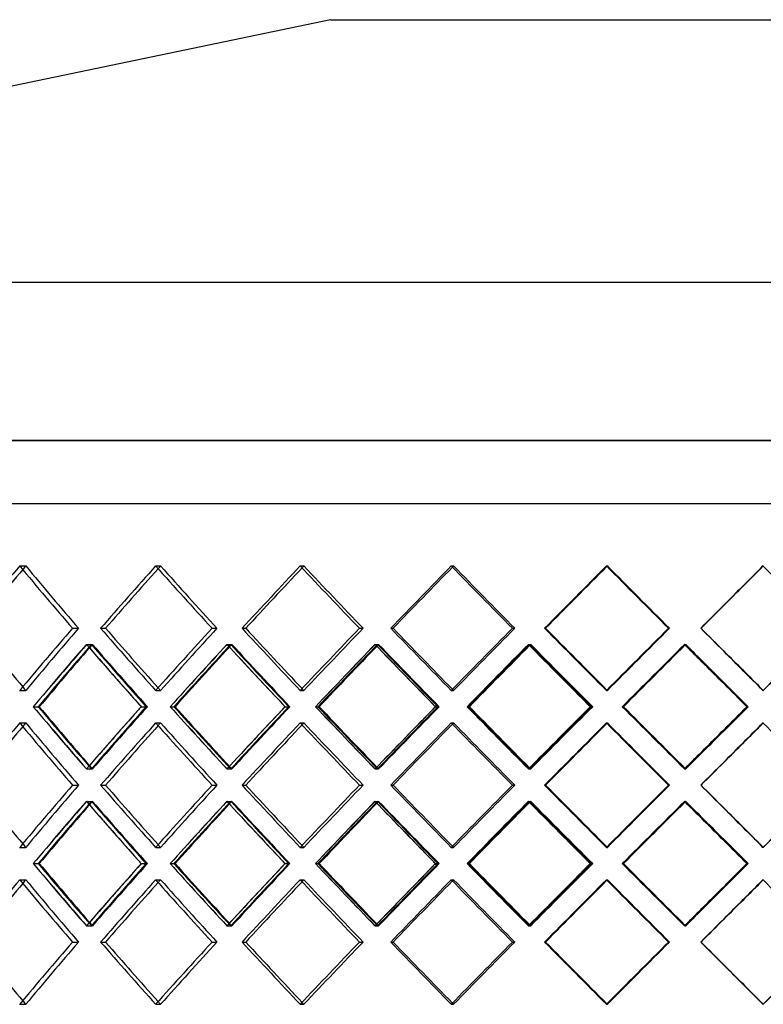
# Model space of a CAD drawing. Header units: millimetres. Extents: x -448 to 448, y -205 to 205.
# Tile 7 of 14: x -160 to 9, y -19 to 205. Entities that reach past the tile are written whole.
import ezdxf

# ---------------------------------------------------------------- set-up
doc = ezdxf.new("R2010")
doc.units = ezdxf.units.MM
doc.layers.add('HIDDEN', color=7, linetype='Continuous')
doc.layers.add('THICK', color=7, linetype='Continuous')

msp = doc.modelspace()

# ---------------------------------------------------------------- linework, layer by layer
at = {"layer": 'HIDDEN'}
for p, q in [((0, 109.35), (-447.5, 109.35)), ((447.5, 109.35), (0, 109.35)), ((-287.5, 95), (0, 95)), ((0, 95), (287.5, 95)), ((-160.19, 80.82), (-158.8, 80.82)), ((-160.19, 80.82), (-158.8, 80.82)), ((-129.26, 80.82), (-128.15, 80.82)), ((-129.26, 80.82), (-128.15, 80.82)), ((-96.38, 80.82), (-95.55, 80.82)), ((-96.38, 80.82), (-95.55, 80.82)), ((-62.04, 80.82), (-61.51, 80.82)), ((-62.04, 80.82), (-61.51, 80.82)), ((-26.76, 80.82), (-26.53, 80.82)), ((-26.76, 80.82), (-26.53, 80.82)), ((8.93, 80.82), (8.85, 80.82)), ((8.93, 80.82), (8.85, 80.82)), ((-148.2, 66.67), (-146.81, 66.67)), ((-148.2, 66.67), (-146.81, 66.67)), ((-141.78, 66.67), (-140.66, 66.67)), ((-116.44, 66.67), (-115.33, 66.67)), ((-116.44, 66.67), (-115.33, 66.67)), ((-109.62, 66.67), (-108.78, 66.67)), ((-82.92, 66.67), (-82.09, 66.67)), ((-82.92, 66.67), (-82.09, 66.67)), ((-75.79, 66.67), (-75.26, 66.67)), ((-48.14, 66.67), (-47.61, 66.67)), ((-48.14, 66.67), (-47.61, 66.67)), ((-40.82, 66.67), (-40.59, 66.67)), ((-12.63, 66.67), (-12.4, 66.67)), ((-12.63, 66.67), (-12.4, 66.67)), ((-5.23, 66.67), (-5.3, 66.67)), ((-5.23, 66.67), (-5.3, 66.67)), ((-145.02, 62.99), (-143.63, 62.99)), ((-144.98, 62.99), (-143.87, 62.99)), ((-113.06, 62.99), (-111.94, 62.99)), ((-113.02, 62.99), (-112.19, 62.99)), ((-79.38, 62.99), (-78.55, 62.99)), ((-79.34, 62.99), (-78.81, 62.99)), ((-44.5, 62.99), (-43.97, 62.99)), ((-44.46, 62.99), (-44.23, 62.99)), ((-8.91, 62.99), (-8.99, 62.99)), ((-8.95, 62.99), (-8.72, 62.99)), ((-160.19, 52.51), (-158.8, 52.51)), ((-160.19, 52.51), (-158.8, 52.51)), ((-129.26, 52.51), (-128.15, 52.51)), ((-129.26, 52.51), (-128.15, 52.51)), ((-96.38, 52.51), (-95.55, 52.51)), ((-96.38, 52.51), (-95.55, 52.51)), ((-62.04, 52.51), (-61.51, 52.51)), ((-62.04, 52.51), (-61.51, 52.51)), ((-26.76, 52.51), (-26.53, 52.51)), ((-26.76, 52.51), (-26.53, 52.51)), ((8.93, 52.51), (8.85, 52.51)), ((8.93, 52.51), (8.85, 52.51)), ((-157.11, 48.83), (-155.99, 48.83)), ((-132.54, 48.83), (-131.43, 48.83)), ((-132.54, 48.83), (-131.16, 48.83)), ((-125.96, 48.83), (-125.13, 48.83)), ((-99.84, 48.83), (-99.02, 48.83)), ((-99.84, 48.83), (-98.72, 48.83)), ((-92.91, 48.83), (-92.37, 48.83)), ((-65.63, 48.83), (-65.1, 48.83)), ((-65.63, 48.83), (-64.79, 48.83)), ((-58.44, 48.83), (-58.21, 48.83)), ((-30.42, 48.83), (-30.19, 48.83)), ((-30.42, 48.83), (-29.88, 48.83)), ((-23.09, 48.83), (-23.17, 48.83)), ((5.25, 48.83), (5.17, 48.83)), ((5.25, 48.83), (5.49, 48.83)), ((-160.19, 45.15), (-158.8, 45.15)), ((-160.19, 45.15), (-158.8, 45.15)), ((-129.26, 45.15), (-128.15, 45.15)), ((-129.26, 45.15), (-128.15, 45.15)), ((-96.38, 45.15), (-95.55, 45.15)), ((-96.38, 45.15), (-95.55, 45.15)), ((-62.04, 45.15), (-61.51, 45.15)), ((-62.04, 45.15), (-61.51, 45.15)), ((-26.76, 45.15), (-26.53, 45.15)), ((-26.76, 45.15), (-26.53, 45.15)), ((8.93, 45.15), (8.85, 45.15)), ((8.93, 45.15), (8.85, 45.15)), ((-145.02, 34.68), (-143.63, 34.68)), ((-144.98, 34.68), (-143.87, 34.68)), ((-113.06, 34.68), (-111.94, 34.68)), ((-113.02, 34.68), (-112.19, 34.68)), ((-79.38, 34.68), (-78.55, 34.68)), ((-79.34, 34.68), (-78.81, 34.68)), ((-44.5, 34.68), (-43.97, 34.68)), ((-44.46, 34.68), (-44.23, 34.68)), ((-8.91, 34.68), (-8.99, 34.68)), ((-8.95, 34.68), (-8.72, 34.68)), ((-148.2, 31), (-146.81, 31)), ((-148.2, 31), (-146.81, 31)), ((-141.78, 31), (-140.66, 31)), ((-116.44, 31), (-115.33, 31)), ((-116.44, 31), (-115.33, 31)), ((-109.62, 31), (-108.78, 31)), ((-82.92, 31), (-82.09, 31)), ((-82.92, 31), (-82.09, 31)), ((-75.79, 31), (-75.26, 31)), ((-48.14, 31), (-47.61, 31)), ((-48.14, 31), (-47.61, 31)), ((-40.82, 31), (-40.59, 31)), ((-12.63, 31), (-12.4, 31)), ((-12.63, 31), (-12.4, 31)), ((-5.23, 31), (-5.3, 31)), ((-5.23, 31), (-5.3, 31)), ((-145.02, 27.32), (-143.63, 27.32)), ((-144.98, 27.32), (-143.87, 27.32)), ((-113.06, 27.32), (-111.94, 27.32)), ((-113.02, 27.32), (-112.19, 27.32)), ((-79.38, 27.32), (-78.55, 27.32)), ((-79.34, 27.32), (-78.81, 27.32)), ((-44.5, 27.32), (-43.97, 27.32)), ((-44.46, 27.32), (-44.23, 27.32)), ((-8.91, 27.32), (-8.99, 27.32)), ((-8.95, 27.32), (-8.72, 27.32)), ((-160.19, 16.85), (-158.8, 16.85)), ((-160.19, 16.85), (-158.8, 16.85)), ((-129.26, 16.85), (-128.15, 16.85)), ((-129.26, 16.85), (-128.15, 16.85)), ((-96.38, 16.85), (-95.55, 16.85)), ((-96.38, 16.85), (-95.55, 16.85)), ((-62.04, 16.85), (-61.51, 16.85)), ((-62.04, 16.85), (-61.51, 16.85)), ((-26.76, 16.85), (-26.53, 16.85)), ((-26.76, 16.85), (-26.53, 16.85)), ((8.93, 16.85), (8.85, 16.85)), ((8.93, 16.85), (8.85, 16.85)), ((-157.11, 13.17), (-155.99, 13.17)), ((-132.54, 13.17), (-131.43, 13.17)), ((-132.54, 13.17), (-131.16, 13.17)), ((-125.96, 13.17), (-125.13, 13.17)), ((-99.84, 13.17), (-99.02, 13.17)), ((-99.84, 13.17), (-98.72, 13.17)), ((-92.91, 13.17), (-92.37, 13.17)), ((-65.63, 13.17), (-65.1, 13.17)), ((-65.63, 13.17), (-64.79, 13.17)), ((-58.44, 13.17), (-58.21, 13.17)), ((-30.42, 13.17), (-30.19, 13.17)), ((-30.42, 13.17), (-29.88, 13.17)), ((-23.09, 13.17), (-23.17, 13.17)), ((5.25, 13.17), (5.17, 13.17)), ((5.25, 13.17), (5.49, 13.17)), ((-160.19, 9.49), (-158.8, 9.49)), ((-160.19, 9.49), (-158.8, 9.49)), ((-129.26, 9.49), (-128.15, 9.49)), ((-129.26, 9.49), (-128.15, 9.49)), ((-96.38, 9.49), (-95.55, 9.49)), ((-96.38, 9.49), (-95.55, 9.49)), ((-62.04, 9.49), (-61.51, 9.49)), ((-62.04, 9.49), (-61.51, 9.49)), ((-26.76, 9.49), (-26.53, 9.49)), ((-26.76, 9.49), (-26.53, 9.49)), ((8.93, 9.49), (8.85, 9.49)), ((8.93, 9.49), (8.85, 9.49)), ((-145.02, -0.99), (-143.63, -0.99)), ((-144.98, -0.99), (-143.87, -0.99)), ((-113.06, -0.99), (-111.94, -0.99)), ((-113.02, -0.99), (-112.19, -0.99)), ((-79.38, -0.99), (-78.55, -0.99)), ((-79.34, -0.99), (-78.81, -0.99)), ((-44.5, -0.99), (-43.97, -0.99)), ((-44.46, -0.99), (-44.23, -0.99)), ((-8.91, -0.99), (-8.99, -0.99)), ((-8.95, -0.99), (-8.72, -0.99)), ((-148.2, -4.67), (-146.81, -4.67)), ((-148.2, -4.67), (-146.81, -4.67)), ((-141.78, -4.67), (-140.66, -4.67)), ((-116.44, -4.67), (-115.33, -4.67)), ((-116.44, -4.67), (-115.33, -4.67)), ((-109.62, -4.67), (-108.78, -4.67)), ((-82.92, -4.67), (-82.09, -4.67)), ((-82.92, -4.67), (-82.09, -4.67)), ((-75.79, -4.67), (-75.26, -4.67)), ((-48.14, -4.67), (-47.61, -4.67)), ((-48.14, -4.67), (-47.61, -4.67)), ((-40.82, -4.67), (-40.59, -4.67)), ((-12.63, -4.67), (-12.4, -4.67)), ((-12.63, -4.67), (-12.4, -4.67)), ((-5.23, -4.67), (-5.3, -4.67)), ((-5.23, -4.67), (-5.3, -4.67)), ((-160.19, -18.82), (-158.8, -18.82)), ((-160.19, -18.82), (-158.8, -18.82)), ((-129.26, -18.82), (-128.15, -18.82)), ((-129.26, -18.82), (-128.15, -18.82)), ((-96.38, -18.82), (-95.55, -18.82)), ((-96.38, -18.82), (-95.55, -18.82)), ((-62.04, -18.82), (-61.51, -18.82)), ((-62.04, -18.82), (-61.51, -18.82)), ((-26.76, -18.82), (-26.53, -18.82)), ((-26.76, -18.82), (-26.53, -18.82)), ((8.93, -18.82), (8.85, -18.82)), ((8.93, -18.82), (8.85, -18.82))]:
    msp.add_line(p, q, dxfattribs=at)
for centre, major_axis, ratio, start_param, end_param in [((0, 80.82), (275.28, 275.28), 0.301246, 1.863396, 1.866277), ((0, 80.82), (275.28, -275.28), 0.301246, -1.863396, -1.814149), ((0, 80.82), (-275.28, 275.28), 0.301246, 1.278197, 1.327443), ((0, 80.82), (-282.3, -282.3), 0.235198, -1.339797, -1.290975), ((0, 80.82), (279.86, 279.86), 0.235198, 1.801796, 1.803961), ((0, 80.82), (279.86, -279.86), 0.235198, -1.801796, -1.752549), ((0, 80.82), (-279.86, 279.86), 0.235198, 1.339797, 1.389043), ((0, 80.82), (-285.85, -285.85), 0.171039, -1.401397, -1.352575), ((0, 80.82), (283.38, 283.38), 0.171039, 1.740196, 1.741728), ((0, 80.82), (283.38, -283.38), 0.171039, -1.740196, -1.69095), ((0, 80.82), (-283.38, 283.38), 0.171039, 1.401397, 1.450643), ((0, 80.82), (-288.32, -288.32), 0.108219, -1.462997, -1.414175), ((0, 80.82), (285.83, 285.83), 0.108219, 1.678596, 1.679548), ((0, 80.82), (285.83, -285.83), 0.108219, -1.678596, -1.62935), ((0, 80.82), (-285.83, 285.83), 0.108219, 1.462997, 1.512243), ((0, 80.82), (-289.69, -289.69), 0.046233, -1.524596, -1.475775), ((0, 80.82), (287.19, 287.19), 0.046233, 1.616996, 1.617399), ((0, 80.82), (287.19, -287.19), 0.046233, -1.616996, -1.56775), ((0, 80.82), (-287.19, 287.19), 0.046233, 1.524596, 1.573843), ((0, 80.82), (287.47, 287.47), 0.015401, -1.586196, -1.555396), ((0, 80.82), (-287.47, -287.47), 0.015401, 1.555396, 1.586196), ((0, 80.82), (-287.47, 287.47), 0.015401, -1.58633, -1.586196), ((0, 80.82), (287.47, 287.47), 0.015401, -1.604643, -1.586196), ((0, 80.82), (-287.47, -287.47), 0.015401, 1.53695, 1.555396), ((0, 52.51), (275.28, 275.28), 0.301246, 1.814149, 1.863396), ((0, 52.51), (-275.28, -275.28), 0.301246, -1.327443, -1.278197), ((0, 52.51), (-282.3, 282.3), 0.235198, 1.290975, 1.339797), ((0, 52.51), (279.86, 279.86), 0.235198, 1.752549, 1.801796), ((0, 52.51), (-279.86, -279.86), 0.235198, -1.389043, -1.339797), ((0, 52.51), (-285.85, 285.85), 0.171039, 1.352575, 1.401397), ((0, 52.51), (283.38, 283.38), 0.171039, 1.69095, 1.740196), ((0, 52.51), (-283.38, -283.38), 0.171039, -1.450643, -1.401397), ((0, 52.51), (-288.32, 288.32), 0.108219, 1.414175, 1.462997), ((0, 52.51), (285.83, 285.83), 0.108219, 1.62935, 1.678596), ((0, 52.51), (-285.83, -285.83), 0.108219, -1.512243, -1.462997), ((0, 52.51), (-289.69, 289.69), 0.046233, 1.475775, 1.524596), ((0, 52.51), (287.19, 287.19), 0.046233, 1.56775, 1.616996), ((0, 52.51), (-287.19, -287.19), 0.046233, -1.573843, -1.524596), ((0, 52.51), (287.47, -287.47), 0.015401, 1.586196, 1.604643), ((0, 52.51), (-287.47, 287.47), 0.015401, -1.555396, -1.53695), ((0, 80.82), (-282.3, -282.3), 0.235198, -1.278264, -1.229276), ((0, 80.82), (-279.86, -279.86), 0.235198, -1.277728, -1.228311), ((0, 45.15), (-282.3, 282.3), 0.235198, 1.278264, 1.324736), ((0, 45.15), (275.28, 275.28), 0.301246, 1.801327, 1.804105), ((0, 45.15), (-279.86, 279.86), 0.235198, 1.277728, 1.326994), ((0, 80.82), (275.28, -275.28), 0.301246, -1.801327, -1.751909), ((0, 80.82), (-285.85, -285.85), 0.171039, -1.339864, -1.290876), ((0, 80.82), (-283.38, -283.38), 0.171039, -1.339328, -1.28991), ((0, 45.15), (-285.85, 285.85), 0.171039, 1.339864, 1.386335), ((0, 45.15), (279.86, 279.86), 0.235198, 1.739727, 1.741835), ((0, 45.15), (-283.38, 283.38), 0.171039, 1.339328, 1.388594), ((0, 80.82), (279.86, -279.86), 0.235198, -1.739727, -1.69031), ((0, 80.82), (-288.32, -288.32), 0.108219, -1.401464, -1.352475), ((0, 80.82), (-285.83, -285.83), 0.108219, -1.400928, -1.35151), ((0, 45.15), (-288.32, 288.32), 0.108219, 1.401464, 1.447935), ((0, 45.15), (283.38, 283.38), 0.171039, 1.678127, 1.679632), ((0, 45.15), (-285.83, 285.83), 0.108219, 1.400928, 1.450194), ((0, 80.82), (283.38, -283.38), 0.171039, -1.678127, -1.62871), ((0, 80.82), (-289.69, -289.69), 0.046233, -1.463063, -1.414075), ((0, 80.82), (-287.19, -287.19), 0.046233, -1.462528, -1.41311), ((0, 45.15), (-289.69, 289.69), 0.046233, 1.463063, 1.509535), ((0, 45.15), (285.83, 285.83), 0.108219, 1.616527, 1.61747), ((0, 45.15), (-287.19, 287.19), 0.046233, 1.462528, 1.511794), ((0, 80.82), (285.83, -285.83), 0.108219, -1.616527, -1.56711), ((0, 80.82), (287.47, 287.47), 0.015401, -1.666883, -1.617465), ((0, 80.82), (289.97, 289.97), 0.015401, -1.665918, -1.616929), ((0, 45.15), (287.47, -287.47), 0.015401, 1.616996, 1.617465), ((0, 45.15), (289.97, -289.97), 0.015401, 1.586196, 1.616929), ((0, 45.15), (287.19, 287.19), 0.046233, 1.554927, 1.55533), ((0, 80.82), (287.19, -287.19), 0.046233, -1.554927, -1.524596), ((0, 52.51), (287.47, -287.47), 0.015401, 1.555396, 1.586196), ((0, 52.51), (-287.47, 287.47), 0.015401, -1.586196, -1.555396), ((0, 80.82), (287.19, -287.19), 0.046233, -1.524596, -1.50551), ((0, 45.15), (289.97, -289.97), 0.015401, 1.568089, 1.586196), ((0, 52.51), (275.28, -275.28), 0.301246, -1.866277, -1.863396), ((0, 52.51), (279.86, -279.86), 0.235198, -1.803961, -1.801796), ((0, 52.51), (283.38, -283.38), 0.171039, -1.741728, -1.740196), ((0, 52.51), (285.83, -285.83), 0.108219, -1.679548, -1.678596), ((0, 52.51), (287.19, -287.19), 0.046233, -1.617399, -1.616996), ((0, 52.51), (-287.47, -287.47), 0.015401, 1.586196, 1.58633), ((0, 16.85), (-282.3, 282.3), 0.235198, 1.229276, 1.278264), ((0, 16.85), (-279.86, 279.86), 0.235198, 1.228311, 1.277728), ((0, 52.51), (-282.3, -282.3), 0.235198, -1.324736, -1.278264), ((0, 52.51), (-279.86, -279.86), 0.235198, -1.326994, -1.277728), ((0, 16.85), (275.28, 275.28), 0.301246, 1.751909, 1.801327), ((0, 16.85), (-285.85, 285.85), 0.171039, 1.290876, 1.339864), ((0, 16.85), (-283.38, 283.38), 0.171039, 1.28991, 1.339328), ((0, 52.51), (-285.85, -285.85), 0.171039, -1.386335, -1.339864), ((0, 52.51), (-283.38, -283.38), 0.171039, -1.388594, -1.339328), ((0, 16.85), (279.86, 279.86), 0.235198, 1.69031, 1.739727), ((0, 16.85), (-288.32, 288.32), 0.108219, 1.352475, 1.401464), ((0, 16.85), (-285.83, 285.83), 0.108219, 1.35151, 1.400928), ((0, 52.51), (-288.32, -288.32), 0.108219, -1.447935, -1.401464), ((0, 52.51), (-285.83, -285.83), 0.108219, -1.450194, -1.400928), ((0, 16.85), (283.38, 283.38), 0.171039, 1.62871, 1.678127), ((0, 16.85), (-289.69, 289.69), 0.046233, 1.414075, 1.463063), ((0, 16.85), (-287.19, 287.19), 0.046233, 1.41311, 1.462528), ((0, 52.51), (-289.69, -289.69), 0.046233, -1.509535, -1.463063), ((0, 52.51), (-287.19, -287.19), 0.046233, -1.511794, -1.462528), ((0, 16.85), (285.83, 285.83), 0.108219, 1.56711, 1.616527), ((0, 16.85), (287.47, -287.47), 0.015401, 1.617465, 1.666883), ((0, 16.85), (289.97, -289.97), 0.015401, 1.616929, 1.665918), ((0, 52.51), (289.97, 289.97), 0.015401, -1.586196, -1.568089), ((0, 16.85), (287.19, 287.19), 0.046233, 1.50551, 1.524596), ((0, 45.15), (275.28, 275.28), 0.301246, 1.863396, 1.866277), ((0, 45.15), (275.28, -275.28), 0.301246, -1.863396, -1.814149), ((0, 45.15), (-275.28, 275.28), 0.301246, 1.278197, 1.327443), ((0, 45.15), (-282.3, -282.3), 0.235198, -1.339797, -1.290975), ((0, 45.15), (279.86, 279.86), 0.235198, 1.801796, 1.803961), ((0, 45.15), (279.86, -279.86), 0.235198, -1.801796, -1.752549), ((0, 45.15), (-279.86, 279.86), 0.235198, 1.339797, 1.389043), ((0, 45.15), (-285.85, -285.85), 0.171039, -1.401397, -1.352575), ((0, 45.15), (283.38, 283.38), 0.171039, 1.740196, 1.741728), ((0, 45.15), (283.38, -283.38), 0.171039, -1.740196, -1.69095), ((0, 45.15), (-283.38, 283.38), 0.171039, 1.401397, 1.450643), ((0, 45.15), (-288.32, -288.32), 0.108219, -1.462997, -1.414175), ((0, 45.15), (285.83, 285.83), 0.108219, 1.678596, 1.679548), ((0, 45.15), (285.83, -285.83), 0.108219, -1.678596, -1.62935), ((0, 45.15), (-285.83, 285.83), 0.108219, 1.462997, 1.512243), ((0, 45.15), (-289.69, -289.69), 0.046233, -1.524596, -1.475775), ((0, 45.15), (287.19, 287.19), 0.046233, 1.616996, 1.617399), ((0, 45.15), (287.19, -287.19), 0.046233, -1.616996, -1.56775), ((0, 45.15), (-287.19, 287.19), 0.046233, 1.524596, 1.573843), ((0, 45.15), (287.47, 287.47), 0.015401, -1.586196, -1.555396), ((0, 45.15), (-287.47, -287.47), 0.015401, 1.555396, 1.586196), ((0, 45.15), (-287.47, 287.47), 0.015401, -1.58633, -1.586196), ((0, 52.51), (289.97, 289.97), 0.015401, -1.616929, -1.586196), ((0, 16.85), (287.19, 287.19), 0.046233, 1.524596, 1.554927), ((0, 45.15), (287.47, 287.47), 0.015401, -1.604643, -1.586196), ((0, 45.15), (-287.47, -287.47), 0.015401, 1.53695, 1.555396), ((0, 52.51), (275.28, -275.28), 0.301246, -1.804105, -1.801327), ((0, 52.51), (279.86, -279.86), 0.235198, -1.741835, -1.739727), ((0, 52.51), (283.38, -283.38), 0.171039, -1.679632, -1.678127), ((0, 52.51), (285.83, -285.83), 0.108219, -1.61747, -1.616527), ((0, 52.51), (287.47, 287.47), 0.015401, -1.617465, -1.616996), ((0, 52.51), (287.19, -287.19), 0.046233, -1.55533, -1.554927), ((0, 16.85), (275.28, 275.28), 0.301246, 1.814149, 1.863396), ((0, 16.85), (-275.28, -275.28), 0.301246, -1.327443, -1.278197), ((0, 16.85), (-282.3, 282.3), 0.235198, 1.290975, 1.339797), ((0, 16.85), (279.86, 279.86), 0.235198, 1.752549, 1.801796), ((0, 16.85), (-279.86, -279.86), 0.235198, -1.389043, -1.339797), ((0, 16.85), (-285.85, 285.85), 0.171039, 1.352575, 1.401397), ((0, 16.85), (283.38, 283.38), 0.171039, 1.69095, 1.740196), ((0, 16.85), (-283.38, -283.38), 0.171039, -1.450643, -1.401397), ((0, 16.85), (-288.32, 288.32), 0.108219, 1.414175, 1.462997), ((0, 16.85), (285.83, 285.83), 0.108219, 1.62935, 1.678596), ((0, 16.85), (-285.83, -285.83), 0.108219, -1.512243, -1.462997), ((0, 16.85), (-289.69, 289.69), 0.046233, 1.475775, 1.524596), ((0, 16.85), (287.19, 287.19), 0.046233, 1.56775, 1.616996), ((0, 16.85), (-287.19, -287.19), 0.046233, -1.573843, -1.524596), ((0, 16.85), (287.47, -287.47), 0.015401, 1.586196, 1.604643), ((0, 16.85), (-287.47, 287.47), 0.015401, -1.555396, -1.53695), ((0, 45.15), (-282.3, -282.3), 0.235198, -1.278264, -1.229276), ((0, 45.15), (-279.86, -279.86), 0.235198, -1.277728, -1.228311), ((0, 9.49), (-282.3, 282.3), 0.235198, 1.278264, 1.324736), ((0, 9.49), (275.28, 275.28), 0.301246, 1.801327, 1.804105), ((0, 9.49), (-279.86, 279.86), 0.235198, 1.277728, 1.326994), ((0, 45.15), (275.28, -275.28), 0.301246, -1.801327, -1.751909), ((0, 45.15), (-285.85, -285.85), 0.171039, -1.339864, -1.290876), ((0, 45.15), (-283.38, -283.38), 0.171039, -1.339328, -1.28991), ((0, 9.49), (-285.85, 285.85), 0.171039, 1.339864, 1.386335), ((0, 9.49), (279.86, 279.86), 0.235198, 1.739727, 1.741835), ((0, 9.49), (-283.38, 283.38), 0.171039, 1.339328, 1.388594), ((0, 45.15), (279.86, -279.86), 0.235198, -1.739727, -1.69031), ((0, 45.15), (-288.32, -288.32), 0.108219, -1.401464, -1.352475), ((0, 45.15), (-285.83, -285.83), 0.108219, -1.400928, -1.35151), ((0, 9.49), (-288.32, 288.32), 0.108219, 1.401464, 1.447935), ((0, 9.49), (283.38, 283.38), 0.171039, 1.678127, 1.679632), ((0, 9.49), (-285.83, 285.83), 0.108219, 1.400928, 1.450194), ((0, 45.15), (283.38, -283.38), 0.171039, -1.678127, -1.62871), ((0, 45.15), (-289.69, -289.69), 0.046233, -1.463063, -1.414075), ((0, 45.15), (-287.19, -287.19), 0.046233, -1.462528, -1.41311), ((0, 9.49), (-289.69, 289.69), 0.046233, 1.463063, 1.509535), ((0, 9.49), (285.83, 285.83), 0.108219, 1.616527, 1.61747), ((0, 9.49), (-287.19, 287.19), 0.046233, 1.462528, 1.511794), ((0, 45.15), (285.83, -285.83), 0.108219, -1.616527, -1.56711), ((0, 45.15), (287.47, 287.47), 0.015401, -1.666883, -1.617465), ((0, 45.15), (289.97, 289.97), 0.015401, -1.665918, -1.616929), ((0, 9.49), (287.47, -287.47), 0.015401, 1.616996, 1.617465), ((0, 9.49), (289.97, -289.97), 0.015401, 1.586196, 1.616929), ((0, 9.49), (287.19, 287.19), 0.046233, 1.554927, 1.55533), ((0, 45.15), (287.19, -287.19), 0.046233, -1.554927, -1.524596), ((0, 16.85), (287.47, -287.47), 0.015401, 1.555396, 1.586196), ((0, 16.85), (-287.47, 287.47), 0.015401, -1.586196, -1.555396), ((0, 45.15), (287.19, -287.19), 0.046233, -1.524596, -1.50551), ((0, 9.49), (289.97, -289.97), 0.015401, 1.568089, 1.586196), ((0, 16.85), (275.28, -275.28), 0.301246, -1.866277, -1.863396), ((0, 16.85), (279.86, -279.86), 0.235198, -1.803961, -1.801796), ((0, 16.85), (283.38, -283.38), 0.171039, -1.741728, -1.740196), ((0, 16.85), (285.83, -285.83), 0.108219, -1.679548, -1.678596), ((0, 16.85), (287.19, -287.19), 0.046233, -1.617399, -1.616996), ((0, 16.85), (-287.47, -287.47), 0.015401, 1.586196, 1.58633), ((0, -18.82), (-282.3, 282.3), 0.235198, 1.229276, 1.278264), ((0, -18.82), (-279.86, 279.86), 0.235198, 1.228311, 1.277728), ((0, 16.85), (-282.3, -282.3), 0.235198, -1.324736, -1.278264), ((0, 16.85), (-279.86, -279.86), 0.235198, -1.326994, -1.277728), ((0, -18.82), (275.28, 275.28), 0.301246, 1.751909, 1.801327), ((0, -18.82), (-285.85, 285.85), 0.171039, 1.290876, 1.339864), ((0, -18.82), (-283.38, 283.38), 0.171039, 1.28991, 1.339328), ((0, 16.85), (-285.85, -285.85), 0.171039, -1.386335, -1.339864), ((0, 16.85), (-283.38, -283.38), 0.171039, -1.388594, -1.339328), ((0, -18.82), (279.86, 279.86), 0.235198, 1.69031, 1.739727), ((0, -18.82), (-288.32, 288.32), 0.108219, 1.352475, 1.401464), ((0, -18.82), (-285.83, 285.83), 0.108219, 1.35151, 1.400928), ((0, 16.85), (-288.32, -288.32), 0.108219, -1.447935, -1.401464), ((0, 16.85), (-285.83, -285.83), 0.108219, -1.450194, -1.400928), ((0, -18.82), (283.38, 283.38), 0.171039, 1.62871, 1.678127), ((0, -18.82), (-289.69, 289.69), 0.046233, 1.414075, 1.463063), ((0, -18.82), (-287.19, 287.19), 0.046233, 1.41311, 1.462528), ((0, 16.85), (-289.69, -289.69), 0.046233, -1.509535, -1.463063), ((0, 16.85), (-287.19, -287.19), 0.046233, -1.511794, -1.462528), ((0, -18.82), (285.83, 285.83), 0.108219, 1.56711, 1.616527), ((0, -18.82), (287.47, -287.47), 0.015401, 1.617465, 1.666883), ((0, -18.82), (289.97, -289.97), 0.015401, 1.616929, 1.665918), ((0, 16.85), (289.97, 289.97), 0.015401, -1.586196, -1.568089), ((0, -18.82), (287.19, 287.19), 0.046233, 1.50551, 1.524596), ((0, 9.49), (275.28, 275.28), 0.301246, 1.863396, 1.866277), ((0, 9.49), (275.28, -275.28), 0.301246, -1.863396, -1.814149), ((0, 9.49), (-275.28, 275.28), 0.301246, 1.278197, 1.327443), ((0, 9.49), (-282.3, -282.3), 0.235198, -1.339797, -1.290975), ((0, 9.49), (279.86, 279.86), 0.235198, 1.801796, 1.803961), ((0, 9.49), (279.86, -279.86), 0.235198, -1.801796, -1.752549), ((0, 9.49), (-279.86, 279.86), 0.235198, 1.339797, 1.389043), ((0, 9.49), (-285.85, -285.85), 0.171039, -1.401397, -1.352575), ((0, 9.49), (283.38, 283.38), 0.171039, 1.740196, 1.741728), ((0, 9.49), (283.38, -283.38), 0.171039, -1.740196, -1.69095), ((0, 9.49), (-283.38, 283.38), 0.171039, 1.401397, 1.450643), ((0, 9.49), (-288.32, -288.32), 0.108219, -1.462997, -1.414175), ((0, 9.49), (285.83, 285.83), 0.108219, 1.678596, 1.679548), ((0, 9.49), (285.83, -285.83), 0.108219, -1.678596, -1.62935), ((0, 9.49), (-285.83, 285.83), 0.108219, 1.462997, 1.512243), ((0, 9.49), (-289.69, -289.69), 0.046233, -1.524596, -1.475775), ((0, 9.49), (287.19, 287.19), 0.046233, 1.616996, 1.617399), ((0, 9.49), (287.19, -287.19), 0.046233, -1.616996, -1.56775), ((0, 9.49), (-287.19, 287.19), 0.046233, 1.524596, 1.573843), ((0, 9.49), (287.47, 287.47), 0.015401, -1.586196, -1.555396), ((0, 9.49), (-287.47, -287.47), 0.015401, 1.555396, 1.586196), ((0, 9.49), (-287.47, 287.47), 0.015401, -1.58633, -1.586196), ((0, 16.85), (289.97, 289.97), 0.015401, -1.616929, -1.586196), ((0, -18.82), (287.19, 287.19), 0.046233, 1.524596, 1.554927), ((0, 9.49), (287.47, 287.47), 0.015401, -1.604643, -1.586196), ((0, 9.49), (-287.47, -287.47), 0.015401, 1.53695, 1.555396), ((0, 16.85), (275.28, -275.28), 0.301246, -1.804105, -1.801327), ((0, 16.85), (279.86, -279.86), 0.235198, -1.741835, -1.739727), ((0, 16.85), (283.38, -283.38), 0.171039, -1.679632, -1.678127), ((0, 16.85), (285.83, -285.83), 0.108219, -1.61747, -1.616527), ((0, 16.85), (287.47, 287.47), 0.015401, -1.617465, -1.616996), ((0, 16.85), (287.19, -287.19), 0.046233, -1.55533, -1.554927), ((0, -18.82), (275.28, 275.28), 0.301246, 1.814149, 1.863396), ((0, -18.82), (-275.28, -275.28), 0.301246, -1.327443, -1.278197), ((0, -18.82), (-282.3, 282.3), 0.235198, 1.290975, 1.339797), ((0, -18.82), (279.86, 279.86), 0.235198, 1.752549, 1.801796), ((0, -18.82), (-279.86, -279.86), 0.235198, -1.389043, -1.339797), ((0, -18.82), (-285.85, 285.85), 0.171039, 1.352575, 1.401397), ((0, -18.82), (283.38, 283.38), 0.171039, 1.69095, 1.740196), ((0, -18.82), (-283.38, -283.38), 0.171039, -1.450643, -1.401397), ((0, -18.82), (-288.32, 288.32), 0.108219, 1.414175, 1.462997), ((0, -18.82), (285.83, 285.83), 0.108219, 1.62935, 1.678596), ((0, -18.82), (-285.83, -285.83), 0.108219, -1.512243, -1.462997), ((0, -18.82), (-289.69, 289.69), 0.046233, 1.475775, 1.524596), ((0, -18.82), (287.19, 287.19), 0.046233, 1.56775, 1.616996), ((0, -18.82), (-287.19, -287.19), 0.046233, -1.573843, -1.524596), ((0, -18.82), (-287.47, 287.47), 0.015401, -1.555396, -1.53695), ((0, -18.82), (287.47, -287.47), 0.015401, 1.586196, 1.604643), ((0, -18.82), (287.47, -287.47), 0.015401, 1.555396, 1.586196), ((0, -18.82), (-287.47, 287.47), 0.015401, -1.586196, -1.555396), ((0, -18.82), (275.28, -275.28), 0.301246, -1.866277, -1.863396), ((0, -18.82), (279.86, -279.86), 0.235198, -1.803961, -1.801796), ((0, -18.82), (283.38, -283.38), 0.171039, -1.741728, -1.740196), ((0, -18.82), (285.83, -285.83), 0.108219, -1.679548, -1.678596), ((0, -18.82), (287.19, -287.19), 0.046233, -1.617399, -1.616996), ((0, -18.82), (-287.47, -287.47), 0.015401, 1.586196, 1.58633)]:
    msp.add_ellipse(centre, major_axis=major_axis, ratio=ratio, start_param=start_param, end_param=end_param, dxfattribs=at)
at = {"layer": 'THICK'}
for p, q in [((-89.5, 205), (-375.5, 145.35)), ((-89.5, 205), (0, 205)), ((0, 205), (89.5, 205)), ((-411.5, 145.35), (0, 145.35)), ((0, 145.35), (411.5, 145.35)), ((-447.5, 109.35), (0, 109.35)), ((0, 109.35), (447.5, 109.35)), ((-447.5, 95), (0, 95)), ((0, 95), (447.5, 95)), ((-141.78, 66.67), (-140.66, 66.67)), ((-109.62, 66.67), (-108.78, 66.67)), ((-75.79, 66.67), (-75.26, 66.67)), ((-40.82, 66.67), (-40.59, 66.67)), ((-157.1, 48.83), (-155.72, 48.83)), ((-132.55, 48.83), (-132.54, 48.83)), ((-125.96, 48.83), (-124.84, 48.83)), ((-99.85, 48.83), (-99.84, 48.83)), ((-92.9, 48.83), (-92.07, 48.83)), ((-65.63, 48.83), (-65.63, 48.83)), ((-58.44, 48.83), (-57.91, 48.83)), ((-30.42, 48.83), (-30.42, 48.83)), ((-23.09, 48.83), (-22.86, 48.83)), ((-141.78, 31), (-140.66, 31)), ((-109.62, 31), (-108.78, 31)), ((-75.79, 31), (-75.26, 31)), ((-40.82, 31), (-40.59, 31)), ((-157.1, 13.17), (-155.72, 13.17)), ((-132.55, 13.17), (-132.54, 13.17)), ((-125.96, 13.17), (-124.84, 13.17)), ((-99.85, 13.17), (-99.84, 13.17)), ((-92.9, 13.17), (-92.07, 13.17)), ((-65.63, 13.17), (-65.63, 13.17)), ((-58.44, 13.17), (-57.91, 13.17)), ((-30.42, 13.17), (-30.42, 13.17)), ((-23.09, 13.17), (-22.86, 13.17)), ((-141.78, -4.67), (-140.66, -4.67)), ((-109.62, -4.67), (-108.78, -4.67)), ((-75.79, -4.67), (-75.26, -4.67)), ((-40.82, -4.67), (-40.59, -4.67))]:
    msp.add_line(p, q, dxfattribs=at)
for centre, major_axis, ratio, start_param, end_param in [((0, 80.82), (277.67, 277.67), 0.301246, 1.863396, 1.912217), ((0, 80.82), (277.67, -277.67), 0.301246, -1.863396, -1.814574), ((0, 80.82), (282.3, 282.3), 0.235198, 1.801796, 1.850617), ((0, 80.82), (282.3, -282.3), 0.235198, -1.801796, -1.752974), ((0, 80.82), (285.85, 285.85), 0.171039, 1.740196, 1.789017), ((0, 80.82), (285.85, -285.85), 0.171039, -1.740196, -1.691374), ((0, 80.82), (288.32, 288.32), 0.108219, 1.678596, 1.727418), ((0, 80.82), (288.32, -288.32), 0.108219, -1.678596, -1.629775), ((0, 80.82), (289.69, 289.69), 0.046233, 1.616996, 1.665818), ((0, 80.82), (287.19, 287.19), 0.046233, 1.617399, 1.666243), ((0, 80.82), (289.69, -289.69), 0.046233, -1.616996, -1.568175), ((0, 80.82), (-289.97, -289.97), 0.015401, 1.555396, 1.586196), ((0, 80.82), (-287.47, 287.47), 0.015401, -1.635443, -1.58633), ((0, 80.82), (275.28, 275.28), 0.301246, 1.866277, 1.912642), ((0, 80.82), (279.86, 279.86), 0.235198, 1.803961, 1.851042), ((0, 80.82), (283.38, 283.38), 0.171039, 1.741728, 1.789442), ((0, 80.82), (285.83, 285.83), 0.108219, 1.679548, 1.727842), ((0, 80.82), (-289.97, -289.97), 0.015401, 1.537375, 1.555396), ((0, 52.51), (275.28, -275.28), 0.301246, -1.912642, -1.866277), ((0, 52.51), (277.67, 277.67), 0.301246, 1.814574, 1.863396), ((0, 52.51), (282.3, -282.3), 0.235198, -1.850617, -1.801796), ((0, 52.51), (279.86, -279.86), 0.235198, -1.851042, -1.803961), ((0, 52.51), (282.3, 282.3), 0.235198, 1.752974, 1.801796), ((0, 52.51), (285.85, -285.85), 0.171039, -1.789017, -1.740196), ((0, 52.51), (283.38, -283.38), 0.171039, -1.789442, -1.741728), ((0, 52.51), (285.85, 285.85), 0.171039, 1.691374, 1.740196), ((0, 52.51), (288.32, -288.32), 0.108219, -1.727418, -1.678596), ((0, 52.51), (285.83, -285.83), 0.108219, -1.727842, -1.679548), ((0, 52.51), (288.32, 288.32), 0.108219, 1.629775, 1.678596), ((0, 52.51), (289.69, -289.69), 0.046233, -1.665818, -1.616996), ((0, 52.51), (287.19, -287.19), 0.046233, -1.666243, -1.617399), ((0, 52.51), (289.69, 289.69), 0.046233, 1.568175, 1.616996), ((0, 52.51), (-289.97, 289.97), 0.015401, -1.555396, -1.537375), ((0, 52.51), (-287.47, -287.47), 0.015401, 1.58633, 1.635443), ((0, 52.51), (-289.97, -289.97), 0.015401, 1.586196, 1.635018), ((0, 45.15), (277.67, 277.67), 0.301246, 1.801863, 1.850703), ((0, 80.82), (277.67, -277.67), 0.301246, -1.801863, -1.752874), ((0, 45.15), (282.3, 282.3), 0.235198, 1.740263, 1.789103), ((0, 80.82), (282.3, -282.3), 0.235198, -1.740263, -1.691275), ((0, 45.15), (285.85, 285.85), 0.171039, 1.678663, 1.727503), ((0, 80.82), (285.85, -285.85), 0.171039, -1.678663, -1.629675), ((0, 45.15), (288.32, 288.32), 0.108219, 1.617063, 1.665904), ((0, 45.15), (285.83, 285.83), 0.108219, 1.61747, 1.665793), ((0, 80.82), (288.32, -288.32), 0.108219, -1.617063, -1.568075), ((0, 45.15), (289.69, 289.69), 0.046233, 1.555463, 1.604304), ((0, 45.15), (287.19, 287.19), 0.046233, 1.55533, 1.604193), ((0, 80.82), (289.69, -289.69), 0.046233, -1.555463, -1.524596), ((0, 45.15), (287.47, -287.47), 0.015401, 1.586196, 1.616996), ((0, 45.15), (275.28, 275.28), 0.301246, 1.804105, 1.850593), ((0, 45.15), (279.86, 279.86), 0.235198, 1.741835, 1.788993), ((0, 45.15), (283.38, 283.38), 0.171039, 1.679632, 1.727393), ((0, 52.51), (-289.97, 289.97), 0.015401, -1.586196, -1.555396), ((0, 80.82), (289.69, -289.69), 0.046233, -1.524596, -1.506475), ((0, 45.15), (287.47, -287.47), 0.015401, 1.568199, 1.586196), ((0, 45.15), (-282.3, 282.3), 0.235198, 1.324736, 1.327104), ((0, 45.15), (-285.85, 285.85), 0.171039, 1.386335, 1.388704), ((0, 45.15), (-288.32, 288.32), 0.108219, 1.447935, 1.450304), ((0, 45.15), (-289.69, 289.69), 0.046233, 1.509535, 1.511904), ((0, 52.51), (277.67, -277.67), 0.301246, -1.850703, -1.801863), ((0, 52.51), (275.28, -275.28), 0.301246, -1.850593, -1.804105), ((0, 16.85), (277.67, 277.67), 0.301246, 1.752874, 1.801863), ((0, 52.51), (-282.3, -282.3), 0.235198, -1.327104, -1.324736), ((0, 52.51), (282.3, -282.3), 0.235198, -1.789103, -1.740263), ((0, 52.51), (279.86, -279.86), 0.235198, -1.788993, -1.741835), ((0, 16.85), (282.3, 282.3), 0.235198, 1.691275, 1.740263), ((0, 52.51), (-285.85, -285.85), 0.171039, -1.388704, -1.386335), ((0, 52.51), (285.85, -285.85), 0.171039, -1.727503, -1.678663), ((0, 52.51), (283.38, -283.38), 0.171039, -1.727393, -1.679632), ((0, 16.85), (285.85, 285.85), 0.171039, 1.629675, 1.678663), ((0, 52.51), (-288.32, -288.32), 0.108219, -1.450304, -1.447935), ((0, 52.51), (288.32, -288.32), 0.108219, -1.665904, -1.617063), ((0, 52.51), (285.83, -285.83), 0.108219, -1.665793, -1.61747), ((0, 16.85), (288.32, 288.32), 0.108219, 1.568075, 1.617063), ((0, 52.51), (-289.69, -289.69), 0.046233, -1.511904, -1.509535), ((0, 52.51), (289.69, -289.69), 0.046233, -1.604304, -1.555463), ((0, 52.51), (287.19, -287.19), 0.046233, -1.604193, -1.55533), ((0, 52.51), (287.47, 287.47), 0.015401, -1.586196, -1.568199), ((0, 16.85), (289.69, 289.69), 0.046233, 1.506475, 1.524596), ((0, 45.15), (277.67, 277.67), 0.301246, 1.863396, 1.912217), ((0, 45.15), (277.67, -277.67), 0.301246, -1.863396, -1.814574), ((0, 45.15), (282.3, 282.3), 0.235198, 1.801796, 1.850617), ((0, 45.15), (282.3, -282.3), 0.235198, -1.801796, -1.752974), ((0, 45.15), (285.85, 285.85), 0.171039, 1.740196, 1.789017), ((0, 45.15), (285.85, -285.85), 0.171039, -1.740196, -1.691374), ((0, 45.15), (288.32, 288.32), 0.108219, 1.678596, 1.727418), ((0, 45.15), (285.83, 285.83), 0.108219, 1.679548, 1.727842), ((0, 45.15), (288.32, -288.32), 0.108219, -1.678596, -1.629775), ((0, 45.15), (289.69, 289.69), 0.046233, 1.616996, 1.665818), ((0, 45.15), (287.19, 287.19), 0.046233, 1.617399, 1.666243), ((0, 45.15), (289.69, -289.69), 0.046233, -1.616996, -1.568175), ((0, 45.15), (-289.97, -289.97), 0.015401, 1.555396, 1.586196), ((0, 45.15), (-287.47, 287.47), 0.015401, -1.635443, -1.58633), ((0, 45.15), (275.28, 275.28), 0.301246, 1.866277, 1.912642), ((0, 45.15), (279.86, 279.86), 0.235198, 1.803961, 1.851042), ((0, 45.15), (283.38, 283.38), 0.171039, 1.741728, 1.789442), ((0, 16.85), (289.69, 289.69), 0.046233, 1.524596, 1.555463), ((0, 52.51), (287.47, 287.47), 0.015401, -1.616996, -1.586196), ((0, 45.15), (-289.97, -289.97), 0.015401, 1.537375, 1.555396), ((0, 16.85), (275.28, -275.28), 0.301246, -1.912642, -1.866277), ((0, 16.85), (277.67, 277.67), 0.301246, 1.814574, 1.863396), ((0, 16.85), (282.3, -282.3), 0.235198, -1.850617, -1.801796), ((0, 16.85), (279.86, -279.86), 0.235198, -1.851042, -1.803961), ((0, 16.85), (282.3, 282.3), 0.235198, 1.752974, 1.801796), ((0, 16.85), (285.85, -285.85), 0.171039, -1.789017, -1.740196), ((0, 16.85), (283.38, -283.38), 0.171039, -1.789442, -1.741728), ((0, 16.85), (285.85, 285.85), 0.171039, 1.691374, 1.740196), ((0, 16.85), (288.32, -288.32), 0.108219, -1.727418, -1.678596), ((0, 16.85), (285.83, -285.83), 0.108219, -1.727842, -1.679548), ((0, 16.85), (288.32, 288.32), 0.108219, 1.629775, 1.678596), ((0, 16.85), (289.69, -289.69), 0.046233, -1.665818, -1.616996), ((0, 16.85), (287.19, -287.19), 0.046233, -1.666243, -1.617399), ((0, 16.85), (289.69, 289.69), 0.046233, 1.568175, 1.616996), ((0, 16.85), (-289.97, 289.97), 0.015401, -1.555396, -1.537375), ((0, 16.85), (-287.47, -287.47), 0.015401, 1.58633, 1.635443), ((0, 16.85), (-289.97, -289.97), 0.015401, 1.586196, 1.635018), ((0, 9.49), (277.67, 277.67), 0.301246, 1.801863, 1.850703), ((0, 45.15), (277.67, -277.67), 0.301246, -1.801863, -1.752874), ((0, 9.49), (282.3, 282.3), 0.235198, 1.740263, 1.789103), ((0, 45.15), (282.3, -282.3), 0.235198, -1.740263, -1.691275), ((0, 9.49), (285.85, 285.85), 0.171039, 1.678663, 1.727503), ((0, 9.49), (283.38, 283.38), 0.171039, 1.679632, 1.727393), ((0, 45.15), (285.85, -285.85), 0.171039, -1.678663, -1.629675), ((0, 9.49), (288.32, 288.32), 0.108219, 1.617063, 1.665904), ((0, 9.49), (285.83, 285.83), 0.108219, 1.61747, 1.665793), ((0, 45.15), (288.32, -288.32), 0.108219, -1.617063, -1.568075), ((0, 9.49), (289.69, 289.69), 0.046233, 1.555463, 1.604304), ((0, 9.49), (287.19, 287.19), 0.046233, 1.55533, 1.604193), ((0, 45.15), (289.69, -289.69), 0.046233, -1.555463, -1.524596), ((0, 9.49), (287.47, -287.47), 0.015401, 1.586196, 1.616996), ((0, 9.49), (275.28, 275.28), 0.301246, 1.804105, 1.850593), ((0, 9.49), (279.86, 279.86), 0.235198, 1.741835, 1.788993), ((0, 16.85), (-289.97, 289.97), 0.015401, -1.586196, -1.555396), ((0, 45.15), (289.69, -289.69), 0.046233, -1.524596, -1.506475), ((0, 9.49), (287.47, -287.47), 0.015401, 1.568199, 1.586196), ((0, 9.49), (-282.3, 282.3), 0.235198, 1.324736, 1.327104), ((0, 9.49), (-285.85, 285.85), 0.171039, 1.386335, 1.388704), ((0, 9.49), (-288.32, 288.32), 0.108219, 1.447935, 1.450304), ((0, 9.49), (-289.69, 289.69), 0.046233, 1.509535, 1.511904), ((0, 16.85), (277.67, -277.67), 0.301246, -1.850703, -1.801863), ((0, 16.85), (275.28, -275.28), 0.301246, -1.850593, -1.804105), ((0, -18.82), (277.67, 277.67), 0.301246, 1.752874, 1.801863), ((0, 16.85), (-282.3, -282.3), 0.235198, -1.327104, -1.324736), ((0, 16.85), (282.3, -282.3), 0.235198, -1.789103, -1.740263), ((0, 16.85), (279.86, -279.86), 0.235198, -1.788993, -1.741835), ((0, -18.82), (282.3, 282.3), 0.235198, 1.691275, 1.740263), ((0, 16.85), (-285.85, -285.85), 0.171039, -1.388704, -1.386335), ((0, 16.85), (285.85, -285.85), 0.171039, -1.727503, -1.678663), ((0, 16.85), (283.38, -283.38), 0.171039, -1.727393, -1.679632), ((0, -18.82), (285.85, 285.85), 0.171039, 1.629675, 1.678663), ((0, 16.85), (-288.32, -288.32), 0.108219, -1.450304, -1.447935), ((0, 16.85), (288.32, -288.32), 0.108219, -1.665904, -1.617063), ((0, 16.85), (285.83, -285.83), 0.108219, -1.665793, -1.61747), ((0, -18.82), (288.32, 288.32), 0.108219, 1.568075, 1.617063), ((0, 16.85), (-289.69, -289.69), 0.046233, -1.511904, -1.509535), ((0, 16.85), (289.69, -289.69), 0.046233, -1.604304, -1.555463), ((0, 16.85), (287.19, -287.19), 0.046233, -1.604193, -1.55533), ((0, 16.85), (287.47, 287.47), 0.015401, -1.586196, -1.568199), ((0, -18.82), (289.69, 289.69), 0.046233, 1.506475, 1.524596), ((0, 9.49), (277.67, 277.67), 0.301246, 1.863396, 1.912217), ((0, 9.49), (277.67, -277.67), 0.301246, -1.863396, -1.814574), ((0, 9.49), (282.3, 282.3), 0.235198, 1.801796, 1.850617), ((0, 9.49), (282.3, -282.3), 0.235198, -1.801796, -1.752974), ((0, 9.49), (285.85, 285.85), 0.171039, 1.740196, 1.789017), ((0, 9.49), (283.38, 283.38), 0.171039, 1.741728, 1.789442), ((0, 9.49), (285.85, -285.85), 0.171039, -1.740196, -1.691374), ((0, 9.49), (288.32, 288.32), 0.108219, 1.678596, 1.727418), ((0, 9.49), (285.83, 285.83), 0.108219, 1.679548, 1.727842), ((0, 9.49), (288.32, -288.32), 0.108219, -1.678596, -1.629775), ((0, 9.49), (289.69, 289.69), 0.046233, 1.616996, 1.665818), ((0, 9.49), (287.19, 287.19), 0.046233, 1.617399, 1.666243), ((0, 9.49), (289.69, -289.69), 0.046233, -1.616996, -1.568175), ((0, 9.49), (-289.97, -289.97), 0.015401, 1.555396, 1.586196), ((0, 9.49), (-287.47, 287.47), 0.015401, -1.635443, -1.58633), ((0, 9.49), (275.28, 275.28), 0.301246, 1.866277, 1.912642), ((0, 9.49), (279.86, 279.86), 0.235198, 1.803961, 1.851042), ((0, -18.82), (289.69, 289.69), 0.046233, 1.524596, 1.555463), ((0, 16.85), (287.47, 287.47), 0.015401, -1.616996, -1.586196), ((0, 9.49), (-289.97, -289.97), 0.015401, 1.537375, 1.555396), ((0, -18.82), (275.28, -275.28), 0.301246, -1.912642, -1.866277), ((0, -18.82), (277.67, 277.67), 0.301246, 1.814574, 1.863396), ((0, -18.82), (282.3, -282.3), 0.235198, -1.850617, -1.801796), ((0, -18.82), (279.86, -279.86), 0.235198, -1.851042, -1.803961), ((0, -18.82), (282.3, 282.3), 0.235198, 1.752974, 1.801796), ((0, -18.82), (285.85, -285.85), 0.171039, -1.789017, -1.740196), ((0, -18.82), (283.38, -283.38), 0.171039, -1.789442, -1.741728), ((0, -18.82), (285.85, 285.85), 0.171039, 1.691374, 1.740196), ((0, -18.82), (288.32, -288.32), 0.108219, -1.727418, -1.678596), ((0, -18.82), (285.83, -285.83), 0.108219, -1.727842, -1.679548), ((0, -18.82), (288.32, 288.32), 0.108219, 1.629775, 1.678596), ((0, -18.82), (289.69, -289.69), 0.046233, -1.665818, -1.616996), ((0, -18.82), (287.19, -287.19), 0.046233, -1.666243, -1.617399), ((0, -18.82), (289.69, 289.69), 0.046233, 1.568175, 1.616996), ((0, -18.82), (-289.97, 289.97), 0.015401, -1.555396, -1.537375), ((0, -18.82), (-287.47, -287.47), 0.015401, 1.58633, 1.635443), ((0, -18.82), (-289.97, -289.97), 0.015401, 1.586196, 1.635018), ((0, -18.82), (-289.97, 289.97), 0.015401, -1.586196, -1.555396)]:
    msp.add_ellipse(centre, major_axis=major_axis, ratio=ratio, start_param=start_param, end_param=end_param, dxfattribs=at)

doc.saveas('drawing.dxf')
